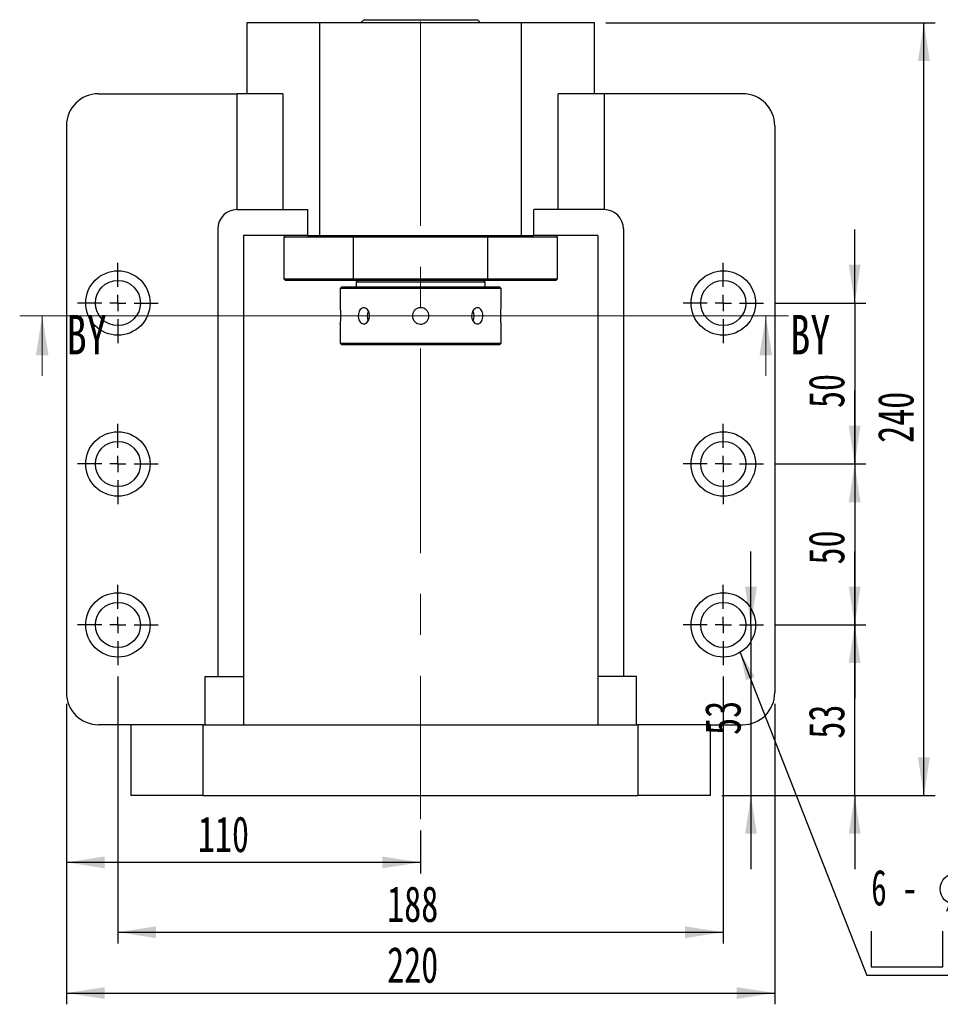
# Paper-space layout 'MBCK30L-J' of a CAD drawing. Header units: millimetres. Extents: x 20 to 332, y 6 to 190.
# Tile 2 of 5: x 20 to 101, y 94 to 182. Entities that reach past the tile are written whole.
import ezdxf

# ---------------------------------------------------------------- set-up
doc = ezdxf.new("R2010")
doc.units = ezdxf.units.MM
doc.linetypes.add('CENTERX2', pattern=[20.32, 12.7, -2.54, 2.54, -2.54])
doc.layers.add('圖層0', color=7, linetype='Continuous')
doc.styles.add('SLDTEXTSTYLE0', font='TXT', dxfattribs={"width": 0.7})
doc.styles.add('SLDTEXTSTYLE1', font='TXT', dxfattribs={"width": 0.7, "bigfont": 'bigfont'})
doc.styles.add('SLDTEXTSTYLE2', font='TXT', dxfattribs={"width": 0.75})
doc.styles.add('SLDTEXTSTYLE3', font='TXT', dxfattribs={"width": 0.633333})
doc.dimstyles.new('SLDDIMSTYLE1', dxfattribs={"dimtxt": 0.18, "dimasz": 2.5, "dimexe": 0, "dimexo": 0.0625, "dimgap": 0, "dimtad": 0, "dimtih": 1, "dimtoh": 1, "dimdec": 0, "dimrnd": 1e-09, "dimzin": 0, "dimdsep": 46, "dimtxsty": 'Standard', "dimsah": 1, "dimcen": 0.09, "dimadec": 0, "dimazin": 0, "dimtfac": 2.5, "dimtdec": 0, "dimtofl": 0, "dimtmove": 0, "dimatfit": 3, "dimfxl": 0, "dimfrac": 2, "dimtolj": 1, "dimtzin": 0, "dimarcsym": 0})
doc.dimstyles.new('SLDDIMSTYLE2', dxfattribs={"dimtxt": 3.389974, "dimasz": 2.5, "dimexe": 0, "dimexo": 0.0625, "dimgap": 0.847493, "dimtad": 1, "dimlfac": 3.5, "dimrnd": 1e-09, "dimzin": 12, "dimdsep": 46, "dimtxsty": 'SLDTEXTSTYLE0', "dimsah": 1, "dimcen": 0.09, "dimadec": 0, "dimazin": 3, "dimtfac": 1, "dimtmove": 0, "dimatfit": 0, "dimfxl": 0, "dimfrac": 2, "dimtolj": 1, "dimtzin": 12, "dimarcsym": 0})
doc.dimstyles.new('SLDDIMSTYLE3', dxfattribs={"dimtxt": 3.389974, "dimasz": 2.5, "dimexe": 0, "dimexo": 0.0625, "dimgap": 0.847493, "dimtad": 1, "dimlfac": 3.5, "dimrnd": 1e-09, "dimzin": 12, "dimdsep": 46, "dimtxsty": 'SLDTEXTSTYLE0', "dimsah": 1, "dimcen": 0.09, "dimadec": 0, "dimazin": 3, "dimtfac": 1, "dimtofl": 0, "dimtmove": 0, "dimatfit": 3, "dimfxl": 0, "dimfrac": 2, "dimtolj": 1, "dimtzin": 12, "dimarcsym": 0})

# ---------------------------------------------------------------- blocks, each defined once
blk = doc.blocks.new('_D_53')
at = {"layer": '圖層0', "color": 7}
for p, q in [((93.788, 156.665), (93.788, 163.184)), ((86.703, 156.665), (94.788, 156.665)), ((93.788, 156.665), (93.788, 142.379)), ((86.703, 142.379), (94.788, 142.379)), ((93.788, 142.379), (93.788, 135.86))]:
    blk.add_line(p, q, dxfattribs=at)
for points in [[(93.788, 156.665), (94.31, 160.055), (93.267, 160.055)], [(93.788, 142.379), (93.267, 138.989), (94.31, 138.989)]]:
    blk.add_solid(points, dxfattribs=at)
at = {"layer": '圖層0', "color": 7, "insert": (89.695, 147.344), "char_height": 3.175, "attachment_point": 1, "rotation": 90, "style": 'SLDTEXTSTYLE0'}
blk.add_mtext('50', dxfattribs=at)
blk = doc.blocks.new('_D_54')
at = {"layer": '圖層0', "color": 7}
for p, q in [((93.788, 142.379), (93.788, 148.898)), ((86.703, 142.379), (94.788, 142.379)), ((93.788, 142.379), (93.788, 128.093)), ((86.703, 128.093), (94.788, 128.093)), ((93.788, 128.093), (93.788, 121.574))]:
    blk.add_line(p, q, dxfattribs=at)
for points in [[(93.788, 142.379), (94.31, 145.769), (93.267, 145.769)], [(93.788, 128.093), (93.267, 124.703), (94.31, 124.703)]]:
    blk.add_solid(points, dxfattribs=at)
at = {"layer": '圖層0', "color": 7, "insert": (89.695, 133.458), "char_height": 3.175, "attachment_point": 1, "rotation": 90, "style": 'SLDTEXTSTYLE0'}
blk.add_mtext('50', dxfattribs=at)
blk = doc.blocks.new('_D_55')
at = {"layer": '圖層0', "color": 7}
for p, q in [((84.587, 128.093), (84.587, 134.613)), ((84.587, 128.093), (84.587, 112.95)), ((81.989, 112.95), (85.587, 112.95)), ((84.587, 112.95), (84.587, 106.431))]:
    blk.add_line(p, q, dxfattribs=at)
for points in [[(84.587, 128.093), (85.108, 131.483), (84.065, 131.483)], [(84.587, 112.95), (84.065, 109.561), (85.108, 109.561)]]:
    blk.add_solid(points, dxfattribs=at)
at = {"layer": '圖層0', "color": 7, "insert": (80.494, 118.335), "char_height": 3.175, "attachment_point": 1, "rotation": 90, "style": 'SLDTEXTSTYLE0'}
blk.add_mtext('53', dxfattribs=at)
blk = doc.blocks.new('_D_56')
at = {"layer": '圖層0', "color": 7}
for p, q in [((93.788, 128.093), (93.788, 134.613)), ((86.703, 128.093), (94.788, 128.093)), ((93.788, 112.95), (93.788, 128.093)), ((81.989, 112.95), (94.788, 112.95)), ((93.788, 112.95), (93.788, 106.431))]:
    blk.add_line(p, q, dxfattribs=at)
for points in [[(93.788, 128.093), (94.31, 131.483), (93.267, 131.483)], [(93.788, 112.95), (93.267, 109.561), (94.31, 109.561)]]:
    blk.add_solid(points, dxfattribs=at)
at = {"layer": '圖層0', "color": 7, "insert": (89.695, 117.998), "char_height": 3.175, "attachment_point": 1, "rotation": 90, "style": 'SLDTEXTSTYLE0'}
blk.add_mtext('53', dxfattribs=at)
blk = doc.blocks.new('_D_57')
at = {"layer": '圖層0', "color": 7}
for p, q in [((28.417, 123.522), (28.417, 99.824)), ((82.131, 123.522), (82.131, 99.824)), ((28.417, 100.824), (82.131, 100.824))]:
    blk.add_line(p, q, dxfattribs=at)
for points in [[(28.417, 100.824), (31.807, 100.302), (31.807, 101.346)], [(82.131, 100.824), (78.741, 101.346), (78.741, 100.302)]]:
    blk.add_solid(points, dxfattribs=at)
at = {"layer": '圖層0', "color": 7, "insert": (52.306, 104.917), "char_height": 3.175, "attachment_point": 1, "style": 'SLDTEXTSTYLE0'}
blk.add_mtext('188', dxfattribs=at)
blk = doc.blocks.new('_D_58')
at = {"layer": '圖層0', "color": 7}
for p, q in [((23.846, 121.093), (23.846, 94.429)), ((86.703, 121.093), (86.703, 94.429)), ((23.846, 95.429), (86.703, 95.429))]:
    blk.add_line(p, q, dxfattribs=at)
for points in [[(23.846, 95.429), (27.236, 94.907), (27.236, 95.95)], [(86.703, 95.429), (83.313, 95.95), (83.313, 94.907)]]:
    blk.add_solid(points, dxfattribs=at)
at = {"layer": '圖層0', "color": 7, "insert": (52.306, 99.521), "char_height": 3.175, "attachment_point": 1, "style": 'SLDTEXTSTYLE0'}
blk.add_mtext('220', dxfattribs=at)
blk = doc.blocks.new('_D_59')
at = {"layer": '圖層0', "color": 7}
for p, q in [((23.846, 121.093), (23.846, 106.023)), ((55.274, 109.852), (55.274, 106.023)), ((55.274, 107.023), (23.846, 107.023))]:
    blk.add_line(p, q, dxfattribs=at)
for points in [[(23.846, 107.023), (27.236, 106.501), (27.236, 107.545)], [(55.274, 107.023), (51.884, 107.545), (51.884, 106.501)]]:
    blk.add_solid(points, dxfattribs=at)
at = {"layer": '圖層0', "color": 7, "insert": (35.515, 111.116), "char_height": 3.175, "attachment_point": 1, "style": 'SLDTEXTSTYLE0'}
blk.add_mtext('110', dxfattribs=at)
blk = doc.blocks.new('_D_60')
at = {"layer": '圖層0', "color": 7}
for p, q in [((71.703, 181.522), (100.928, 181.522)), ((99.928, 112.95), (99.928, 181.522)), ((81.989, 112.95), (100.928, 112.95))]:
    blk.add_line(p, q, dxfattribs=at)
for points in [[(99.928, 181.522), (99.406, 178.132), (100.449, 178.132)], [(99.928, 112.95), (100.449, 116.34), (99.406, 116.34)]]:
    blk.add_solid(points, dxfattribs=at)
at = {"layer": '圖層0', "color": 7, "insert": (95.835, 144.255), "char_height": 3.175, "attachment_point": 1, "rotation": 90, "style": 'SLDTEXTSTYLE0'}
blk.add_mtext('240', dxfattribs=at)
blk = doc.blocks.new('SW_SYMBOL_HOLE_DIAM')
at = {"layer": '圖層0', "color": 0}
blk.add_line((300, 0), (700, 1000), dxfattribs=at)
blk.add_circle((500, 500), 350, dxfattribs=at)
blk = doc.blocks.new('SW_SYMBOL_HOLE_SPOT')
at = {"layer": '圖層0', "color": 0}
for p, q in [((0, 875), (0, 75)), ((1600, 75), (1600, 875)), ((0, 75), (1600, 75))]:
    blk.add_line(p, q, dxfattribs=at)
blk = doc.blocks.new('SW_NOTE_16')
at = {"layer": '圖層0', "color": 0}
blk.add_line((21.858, 0), (0, 0), dxfattribs=at)
at = {"layer": '圖層0', "color": 0, "xscale": 0.003964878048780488, "yscale": 0.003964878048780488, "zscale": 0.003964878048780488}
for name, p in [('SW_SYMBOL_HOLE_DIAM', (5.903, 5.698)), ('SW_SYMBOL_HOLE_DIAM', (7.585, 0.465)), ('SW_SYMBOL_HOLE_SPOT', (0.388, 0.465))]:
    blk.add_blockref(name, p, dxfattribs=at)
at = {"layer": '圖層0', "color": 0, "char_height": 3.175, "attachment_point": 1}
for s, insert, style in [('14\\M+18AD1\\M+190FA', (9.925, 9.396), 'SLDTEXTSTYLE1'), ('6 -', (0.388, 9.396), 'SLDTEXTSTYLE3'), ('20', (11.607, 4.163), 'SLDTEXTSTYLE0')]:
    blk.add_mtext(s, dxfattribs=dict(at, insert=insert, style=style))
blk = doc.blocks.new('SW_CENTERMARKSYMBOL_28')
at = {"layer": '圖層0', "color": 0}
for p, q in [((0, 1.429), (0, 3.571)), ((-1.429, 0), (-3.571, 0)), ((0, 0), (-0.714, 0)), ((0, 0), (0, 0.714)), ((0, 0), (0, -0.714)), ((0, 0), (0.714, 0)), ((1.429, 0), (3.571, 0)), ((0, -1.429), (0, -3.571))]:
    blk.add_line(p, q, dxfattribs=at)
blk = doc.blocks.new('SW_CENTERMARKSYMBOL_29')
at = {"layer": '圖層0', "color": 0}
for p, q in [((0, 1.429), (0, 3.571)), ((-1.429, 0), (-3.571, 0)), ((0, 0), (-0.714, 0)), ((0, 0), (0, 0.714)), ((0, 0), (0, -0.714)), ((0, 0), (0.714, 0)), ((1.429, 0), (3.571, 0)), ((0, -1.429), (0, -3.571))]:
    blk.add_line(p, q, dxfattribs=at)
blk = doc.blocks.new('SW_CENTERMARKSYMBOL_30')
at = {"layer": '圖層0', "color": 0}
for p, q in [((0, 1.429), (0, 3.571)), ((-1.429, 0), (-3.571, 0)), ((0, 0), (-0.714, 0)), ((0, 0), (0, 0.714)), ((0, 0), (0, -0.714)), ((0, 0), (0.714, 0)), ((1.429, 0), (3.571, 0)), ((0, -1.429), (0, -3.571))]:
    blk.add_line(p, q, dxfattribs=at)
blk = doc.blocks.new('SW_CENTERMARKSYMBOL_31')
at = {"layer": '圖層0', "color": 0}
for p, q in [((0, 1.429), (0, 3.571)), ((-1.429, 0), (-3.571, 0)), ((0, 0), (-0.714, 0)), ((0, 0), (0, 0.714)), ((0, 0), (0, -0.714)), ((0, 0), (0.714, 0)), ((1.429, 0), (3.571, 0)), ((0, -1.429), (0, -3.571))]:
    blk.add_line(p, q, dxfattribs=at)
blk = doc.blocks.new('SW_CENTERMARKSYMBOL_32')
at = {"layer": '圖層0', "color": 0}
for p, q in [((0, 1.429), (0, 3.571)), ((-1.429, 0), (-3.571, 0)), ((0, 0), (-0.714, 0)), ((0, 0), (0, 0.714)), ((0, 0), (0, -0.714)), ((0, 0), (0.714, 0)), ((1.429, 0), (3.571, 0)), ((0, -1.429), (0, -3.571))]:
    blk.add_line(p, q, dxfattribs=at)
blk = doc.blocks.new('SW_CENTERMARKSYMBOL_33')
at = {"layer": '圖層0', "color": 0}
for p, q in [((0, 1.429), (0, 3.571)), ((-1.429, 0), (-3.571, 0)), ((0, 0), (-0.714, 0)), ((0, 0), (0, 0.714)), ((0, 0), (0, -0.714)), ((0, 0), (0.714, 0)), ((1.429, 0), (3.571, 0)), ((0, -1.429), (0, -3.571))]:
    blk.add_line(p, q, dxfattribs=at)

psp = doc.layouts.new('MBCK30L-J')

# ---------------------------------------------------------------- linework, layer by layer
at = {"color": 7, "linetype": 'Continuous', "lineweight": 25}
for p, q in [((50.2314, 181.8076), (49.9457, 181.5219)), ((50.2314, 181.8076), (60.3171, 181.8076)), ((60.6028, 181.5219), (60.3171, 181.8076)), ((39.8457, 181.5219), (39.8457, 175.2362)), ((46.33, 181.5219), (39.8457, 181.5219)), ((64.2185, 181.5219), (46.33, 181.5219)), ((46.33, 162.6648), (46.33, 181.5219)), ((70.7028, 181.5219), (64.2185, 181.5219)), ((64.2185, 162.6648), (64.2185, 181.5219)), ((70.7028, 175.2362), (70.7028, 181.5219)), ((26.7028, 175.2362), (38.991, 175.2362)), ((38.991, 164.9505), (38.991, 175.2362)), ((43.0618, 175.2362), (38.991, 175.2362)), ((43.0618, 175.2362), (43.0618, 164.9505)), ((67.4867, 164.9505), (67.4867, 175.2362)), ((71.5575, 175.2362), (67.4867, 175.2362)), ((71.5575, 175.2362), (71.5575, 164.9505)), ((83.8457, 175.2362), (71.5575, 175.2362)), ((23.8457, 172.3791), (23.8457, 122.0933)), ((86.7028, 172.3791), (86.7028, 122.0933)), ((38.9885, 164.9505), (45.2335, 164.9505)), ((45.2335, 164.9505), (45.2335, 162.6648)), ((65.315, 162.6648), (65.315, 164.9505)), ((71.56, 164.9505), (65.315, 164.9505)), ((37.2743, 163.2362), (37.2743, 123.5219)), ((45.2335, 162.6648), (39.56, 162.6648)), ((39.56, 162.6648), (39.56, 123.5219)), ((43.2743, 162.6648), (43.1314, 162.5219)), ((45.2335, 162.6648), (46.33, 162.6648)), ((46.33, 162.6648), (64.2185, 162.6648)), ((49.3375, 162.6648), (49.2998, 162.5219)), ((61.2487, 162.5219), (61.211, 162.6648)), ((64.2185, 162.6648), (65.315, 162.6648)), ((70.9885, 162.6648), (65.315, 162.6648)), ((67.4171, 162.5219), (67.2743, 162.6648)), ((70.9885, 162.6648), (70.9885, 123.5219)), ((73.2743, 163.2362), (73.2743, 123.5219)), ((43.1314, 162.5219), (43.1314, 158.8076)), ((49.2998, 162.5219), (43.1314, 162.5219)), ((61.2487, 162.5219), (49.2998, 162.5219)), ((49.2998, 162.5219), (49.2998, 158.8076)), ((61.2487, 158.8076), (61.2487, 162.5219)), ((67.4171, 162.5219), (61.2487, 162.5219)), ((67.4171, 158.8076), (67.4171, 162.5219)), ((43.1314, 158.8076), (43.2743, 158.6648)), ((43.1314, 158.8076), (49.2998, 158.8076)), ((49.3375, 158.6648), (43.2743, 158.6648)), ((49.2998, 158.8076), (61.2487, 158.8076)), ((49.2998, 158.8076), (49.3375, 158.6648)), ((61.211, 158.6648), (49.3375, 158.6648)), ((49.7028, 158.6648), (49.56, 158.5219)), ((49.56, 158.5219), (49.56, 158.0933)), ((55.2743, 158.5219), (49.56, 158.5219)), ((60.9885, 158.5219), (55.2743, 158.5219)), ((60.9885, 158.5219), (60.8457, 158.6648)), ((60.9885, 158.0933), (60.9885, 158.5219)), ((61.211, 158.6648), (61.2487, 158.8076)), ((67.2743, 158.6648), (61.211, 158.6648)), ((61.2487, 158.8076), (67.4171, 158.8076)), ((67.2743, 158.6648), (67.4171, 158.8076)), ((48.2743, 158.0933), (48.1314, 157.9505)), ((48.1314, 157.9505), (48.1314, 156.2505)), ((55.2743, 157.9505), (48.1314, 157.9505)), ((48.2743, 158.0933), (55.2743, 158.0933)), ((55.2743, 158.0933), (62.2743, 158.0933)), ((62.4171, 157.9505), (55.2743, 157.9505)), ((62.4171, 157.9505), (62.2743, 158.0933)), ((62.4171, 156.2414), (62.4171, 157.9505)), ((48.1314, 154.8024), (48.1314, 153.0933)), ((62.4171, 153.0933), (62.4171, 154.7933)), ((48.1314, 153.0933), (48.2743, 152.9505)), ((48.1314, 153.0933), (62.4171, 153.0933)), ((62.2743, 152.9505), (48.2743, 152.9505)), ((62.2743, 152.9505), (62.4171, 153.0933)), ((36.1314, 123.5219), (39.56, 123.5219)), ((36.1314, 123.5219), (36.1314, 119.2362)), ((39.56, 123.5219), (39.56, 119.2362)), ((74.4171, 123.5219), (70.9885, 123.5219)), ((70.9885, 123.5219), (70.9885, 119.2362)), ((74.4171, 119.2362), (74.4171, 123.5219)), ((29.56, 119.2362), (26.7028, 119.2362)), ((35.9885, 119.2362), (29.56, 119.2362)), ((29.56, 119.2362), (29.56, 112.9505)), ((35.9885, 112.9505), (35.9885, 119.2362)), ((35.9885, 119.2362), (74.56, 119.2362)), ((74.56, 119.2362), (74.56, 112.9505)), ((80.9885, 119.2362), (74.56, 119.2362)), ((80.9885, 112.9505), (80.9885, 119.2362)), ((80.9885, 119.2362), (83.8457, 119.2362)), ((35.9885, 112.9505), (29.56, 112.9505)), ((35.9885, 112.9505), (74.56, 112.9505)), ((80.9885, 112.9505), (74.56, 112.9505))]:
    psp.add_line(p, q, dxfattribs=at)
at = {"color": 7, "linetype": 'Continuous', "lineweight": 18}
for p, q in [((87.9038, 155.5225), (19.7026, 155.5225)), ((21.7026, 150.2025), (21.7026, 155.5225)), ((85.9038, 150.2025), (85.9038, 155.5225))]:
    psp.add_line(p, q, dxfattribs=at)
at = {"color": 7, "linetype": 'Continuous', "lineweight": 25, "flags": 128}
for points in [[(60.022, 155.5219), (59.9946, 155.7538), (59.9181, 155.9558)], [(59.9178, 155.0875), (59.9946, 155.29), (60.022, 155.5219)]]:
    psp.add_lwpolyline(points, dxfattribs=at)
at = {"color": 7, "linetype": 'Continuous', "lineweight": 25}
for centre, radius in [((28.4171, 156.6648), 2.8571), ((82.1314, 156.6648), 2.8571), ((28.4171, 156.6648), 2), ((82.1314, 156.6648), 2), ((28.4171, 142.379), 2.8571), ((82.1314, 142.379), 2.8571), ((28.4171, 142.379), 2), ((82.1314, 142.379), 2), ((28.4171, 128.0933), 2.8571), ((82.1314, 128.0933), 2.8571), ((28.4171, 128.0933), 2), ((82.1314, 128.0933), 2)]:
    psp.add_circle(centre, radius, dxfattribs=at)
for centre, radius, start, end in [((26.7028, 172.379), 2.8571, 90, 180), ((83.8457, 172.379), 2.8571, 0, 90), ((38.9885, 163.2362), 1.7143, 90, 180), ((71.56, 163.2362), 1.7143, 0, 90), ((51.4627, 155.522), 0.9386, 152.464326, 207.836137), ((26.7028, 122.0933), 2.8571, 180, 270), ((83.8457, 122.0933), 2.8571, 270, 0)]:
    psp.add_arc(centre, radius, start, end, dxfattribs=at)
for points, knots in [([(48.1314, 156.2505), (48.1322, 156.2425), (48.1339, 156.2264), (48.1456, 156.1016), (48.1587, 155.9174), (48.1681, 155.6867), (48.1696, 155.438), (48.1625, 155.1996), (48.1499, 154.9958), (48.1378, 154.8563), (48.131, 154.7896), (48.1321, 154.7999), (48.1323, 154.8024)], [0, 0, 0, 0, 0.106992, 0.2139712, 0.3212956, 0.4288554, 0.5360352, 0.6428144, 0.7497967, 0.8572672, 0.9647528, 1, 1, 1, 1]), ([(50.7539, 155.5219), (50.7478, 155.4418), (50.7355, 155.2816), (50.6409, 155.0683), (50.5043, 154.9056), (50.338, 154.8121), (50.1647, 154.7987), (50.004, 154.8664), (49.872, 155.0074), (49.7807, 155.2066), (49.7379, 155.4415), (49.7469, 155.6851), (49.8066, 155.9099), (49.9126, 156.0916), (50.0563, 156.2095), (50.2238, 156.2498), (50.3966, 156.2083), (50.555, 156.0901), (50.6779, 155.908), (50.7444, 155.7075), (50.7512, 155.5746), (50.7539, 155.5219)], [0, 0, 0, 0, 0.0535056, 0.1070049, 0.1606727, 0.2144511, 0.2680473, 0.3214536, 0.3749558, 0.4286917, 0.4824365, 0.5359475, 0.5893499, 0.6429343, 0.6967106, 0.7503882, 0.8038327, 0.8572713, 0.9109395, 0.9647183, 1, 1, 1, 1]), ([(55.2743, 154.7933), (55.1926, 154.8013), (55.0292, 154.8174), (54.8116, 154.9422), (54.6456, 155.1265), (54.5502, 155.3571), (54.5366, 155.6057), (54.6056, 155.8444), (54.7494, 156.047), (54.9525, 156.1911), (55.1921, 156.2599), (55.4405, 156.2455), (55.6699, 156.1501), (55.8551, 155.9844), (55.9755, 155.7662), (56.0167, 155.5203), (55.9745, 155.2754), (55.854, 155.058), (55.6684, 154.8934), (55.4637, 154.8058), (55.3281, 154.7969), (55.2743, 154.7933)], [0, 0, 0, 0, 0.0534991, 0.1069913, 0.1606571, 0.2144392, 0.2680321, 0.3214246, 0.3749188, 0.4286575, 0.4824033, 0.5359087, 0.5893015, 0.6428819, 0.6966604, 0.750339, 0.803772, 0.8571986, 0.9108671, 0.9646491, 1, 1, 1, 1]), ([(60.8048, 155.5219), (60.7998, 155.4418), (60.7898, 155.2816), (60.7112, 155.0683), (60.5924, 154.9056), (60.4389, 154.8121), (60.2675, 154.7987), (60.0972, 154.8664), (59.9483, 155.0074), (59.8399, 155.2066), (59.7874, 155.4415), (59.7985, 155.6851), (59.8711, 155.9099), (59.995, 156.0916), (60.1539, 156.2095), (60.3273, 156.2498), (60.4941, 156.2083), (60.6372, 156.0901), (60.7423, 155.908), (60.797, 155.7075), (60.8026, 155.5746), (60.8048, 155.5219)], [0, 0, 0, 0, 0.0535056, 0.1070049, 0.1606727, 0.2144511, 0.2680473, 0.3214536, 0.3749558, 0.4286917, 0.4824365, 0.5359475, 0.5893499, 0.6429343, 0.6967106, 0.7503882, 0.8038327, 0.8572713, 0.9109395, 0.9647183, 1, 1, 1, 1]), ([(62.4171, 154.7933), (62.4163, 154.8013), (62.4146, 154.8174), (62.4029, 154.9422), (62.3898, 155.1265), (62.3804, 155.3571), (62.3789, 155.6058), (62.386, 155.8442), (62.3986, 156.048), (62.4107, 156.1875), (62.4175, 156.2542), (62.4165, 156.2439), (62.4162, 156.2414)], [0, 0, 0, 0, 0.1069923, 0.2139706, 0.3212963, 0.4288544, 0.5360342, 0.6428133, 0.7497956, 0.8572671, 0.9647527, 1, 1, 1, 1])]:
    psp.add_open_spline(points, degree=3, knots=knots, dxfattribs=at)
at = {"color": 7, "linetype": 'Continuous', "lineweight": 18}
for points in [[(21.7026, 155.5225), (21.1426, 152.0225), (22.2626, 152.0225)], [(85.9038, 155.5225), (85.3438, 152.0225), (86.4638, 152.0225)]]:
    psp.add_solid(points, dxfattribs=at)
at = {"layer": '圖層0', "color": 7, "linetype": 'CENTERX2', "lineweight": 18, "ltscale": 1.428571}
psp.add_line((55.2743, 181.6457), (55.2743, 110.852), dxfattribs=at)

# ---------------------------------------------------------------- block references
at = {"layer": '圖層0', "color": 7}
for name, p in [('SW_CENTERMARKSYMBOL_29', (28.4171, 156.6648)), ('SW_CENTERMARKSYMBOL_28', (82.1314, 156.6648)), ('SW_CENTERMARKSYMBOL_30', (28.4171, 142.379)), ('SW_CENTERMARKSYMBOL_31', (82.1314, 142.379)), ('SW_CENTERMARKSYMBOL_33', (28.4171, 128.0933)), ('SW_CENTERMARKSYMBOL_32', (82.1314, 128.0933)), ('SW_NOTE_16', (94.8726, 96.9853))]:
    psp.add_blockref(name, p, dxfattribs=at)

# ---------------------------------------------------------------- texts
at = {"color": 7, "linetype": 'Continuous', "char_height": 3.5, "attachment_point": 1, "style": 'SLDTEXTSTYLE2'}
for insert in [(23.8652, 155.6089), (88.0664, 155.6089)]:
    psp.add_mtext('BY', dxfattribs=dict(at, insert=insert))

# ---------------------------------------------------------------- dimensions: what is measured, and where the dimension line sits
at = {"layer": '圖層0', "color": 7}
for base, p1, p2, angle, dimstyle, picture, middle in [((99.9279, 181.5219), (80.9885, 112.9505), (70.7028, 181.5219), 90, 'SLDDIMSTYLE3', '_D_60', (99.9279, 147.2362)), ((93.788, 142.379), (85.7028, 156.6648), (85.7028, 142.379), 90, 'SLDDIMSTYLE2', '_D_53', (93.788, 149.3315)), ((93.788, 128.0933), (85.7028, 142.379), (85.7028, 128.0933), 90, 'SLDDIMSTYLE2', '_D_54', (93.788, 135.445)), ((84.5867, 112.9505), (85.7028, 128.0933), (80.9885, 112.9505), 90, 'SLDDIMSTYLE2', '_D_55', (84.5867, 120.3221)), ((93.788, 128.0933), (80.9885, 112.9505), (85.7028, 128.0933), 90, 'SLDDIMSTYLE2', '_D_56', (93.788, 119.985)), ((82.1314, 100.824), (28.4171, 124.5219), (82.1314, 124.5219), 0, 'SLDDIMSTYLE3', '_D_57', (55.2866, 100.824))]:
    dim = psp.add_linear_dim(base=base, p1=p1, p2=p2, angle=angle, dimstyle=dimstyle, dxfattribs=at)
    dim.commit()
    dim.dimension.update_dxf_attribs({"geometry": picture, "text_midpoint": middle, "dimtype": 160})
for base, p1, p2, picture, middle in [((86.7028, 95.4287), (23.8457, 122.0933), (86.7028, 122.0933), '_D_58', (55.2866, 95.4287)), ((23.8457, 107.023), (55.2743, 110.852), (23.8457, 122.0933), '_D_59', (38.4965, 107.023))]:
    dim = psp.add_linear_dim(base=base, p1=p1, p2=p2, dimstyle='SLDDIMSTYLE3', dxfattribs=at)
    dim.commit()
    dim.dimension.update_dxf_attribs({"geometry": picture, "text_midpoint": middle, "dimtype": 160})

# ---------------------------------------------------------------- leaders
psp.add_leader([(83.6268, 125.6588), (94.8726, 96.9853)], dimstyle='SLDDIMSTYLE1', dxfattribs=at)

doc.saveas('drawing.dxf')
